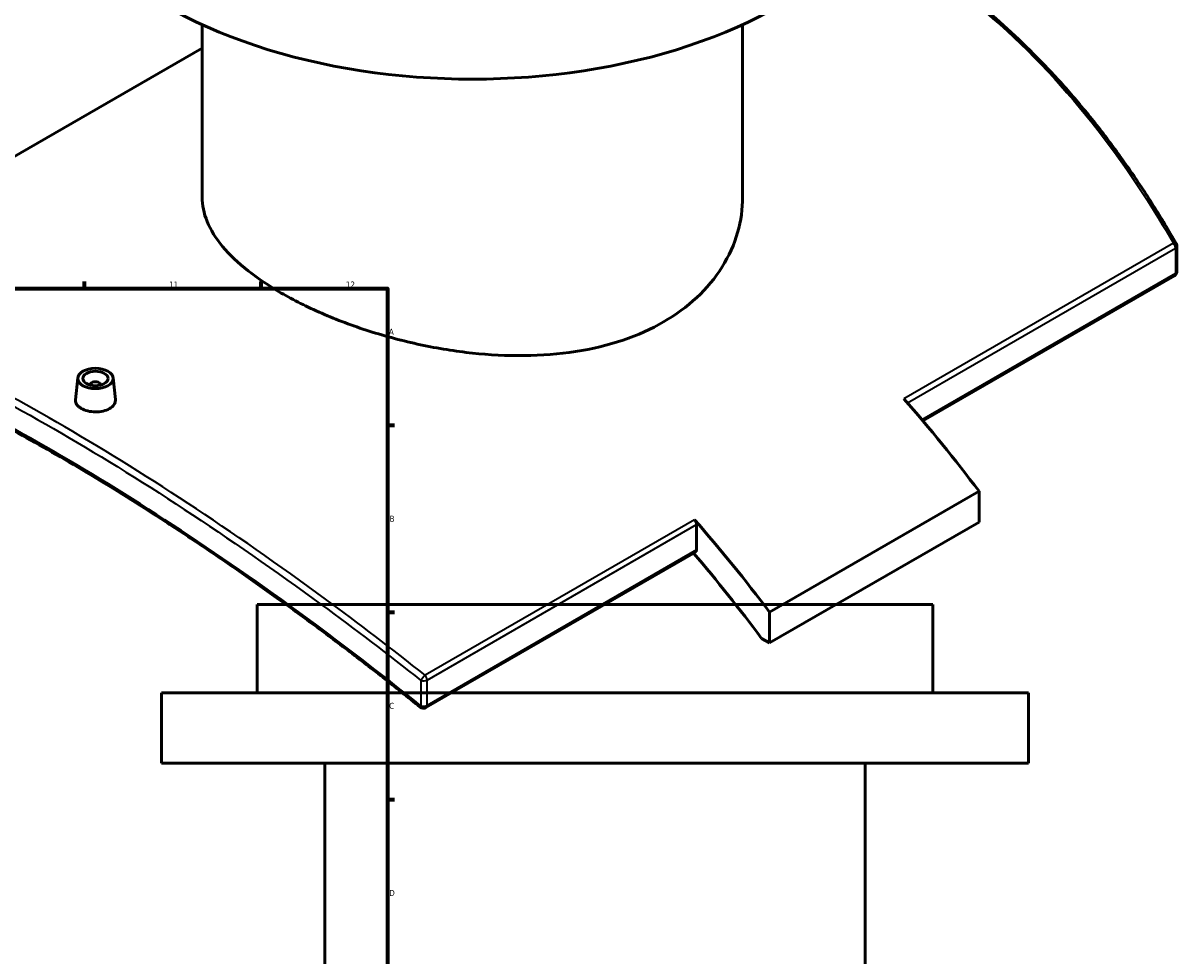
# Model space of a CAD drawing. Header units: millimetres. Extents: x -604 to 1138, y -275 to 894.
# Tile 10 of 11: x 676 to 1134, y 309 to 679. Entities that reach past the tile are written whole.
import ezdxf

# ---------------------------------------------------------------- set-up
doc = ezdxf.new("R2010")
doc.units = ezdxf.units.MM
for name, color, linetype, lineweight in [('Border (ANSI)', 7, 'Continuous', 70), ('Visible (ANSI)', 7, 'Continuous', 50), ('Visible Narrow (ANSI)', 7, 'Continuous', 35)]:
    doc.layers.add(name, color=color, linetype=linetype, lineweight=lineweight)
doc.styles.add('Note Text (ANSI)', font='tahoma.ttf')

# ---------------------------------------------------------------- blocks, each defined once
blk = doc.blocks.new('Borders Default Border')
at = {"layer": 'Border (ANSI)'}
for p, q in [((700.83, 574), (700.83, 576.8)), ((770.92, 574), (770.92, 576.8)), ((821, 519.75), (823.8, 519.75)), ((821, 445.5), (823.8, 445.5)), ((821, 371.25), (823.8, 371.25))]:
    blk.add_line(p, q, dxfattribs=at)
at = {"layer": 'Border (ANSI)', "flags": 128}
blk.add_lwpolyline([(20, 20), (20, 574), (821, 574), (821, 20), (20, 20)], dxfattribs=at)
at = {"layer": 'Border (ANSI)', "color": 5, "true_color": 0x0000ff, "char_height": 2.4, "attachment_point": 7, "style": 'Note Text (ANSI)'}
for s, insert in [('11', (734.43, 574.4)), ('12', (804.52, 574.4)), ('A', (821.58, 555.68)), ('B', (821.87, 481.43)), ('C', (821.71, 407.13)), ('D', (821.72, 332.93))]:
    blk.add_mtext(s, dxfattribs=dict(at, insert=insert))

msp = doc.modelspace()

# ---------------------------------------------------------------- linework, layer by layer
at = {"layer": 'Visible (ANSI)'}
for p, q in [((747.51, 610.31), (747.51, 678.79)), ((961.91, 610.31), (961.91, 678.79)), ((575.99, 570.4), (747.51, 669.43)), ((1134.21, 580.82), (1134.21, 590.87)), ((1133.21, 579.09), (1033.43, 521.48)), ((698.17, 538.57), (697.24, 529.91)), ((703.15, 535.87), (703.15, 535.67)), ((707.15, 535.87), (707.15, 535.67)), ((712.14, 538.57), (713.07, 529.92)), ((1055.7, 493.54), (972.62, 445.57)), ((1055.7, 493.54), (1055.7, 481.29)), ((1055.7, 481.29), (972.62, 433.33)), ((943.63, 470.31), (943.63, 480.36)), ((943.21, 469.4), (836.3, 407.67)), ((1037.38, 448.59), (769.38, 448.59)), ((769.38, 413.59), (769.38, 448.59)), ((972.62, 433.33), (972.62, 445.57)), ((1037.38, 413.59), (1037.38, 448.59)), ((969.45, 435.15), (972.62, 433.33)), ((1075.38, 413.59), (731.38, 413.59)), ((731.38, 385.59), (731.38, 413.59)), ((1075.38, 385.59), (1075.38, 413.59)), ((1075.38, 385.59), (731.38, 385.59)), ((796.18, 213.59), (796.18, 385.59)), ((1010.58, 213.59), (1010.58, 385.59))]:
    msp.add_line(p, q, dxfattribs=at)
for centre, start, end in [((1132.21, 590.87), 0, 29.8675), ((1132.21, 580.82), 300, 0), ((835.3, 409.4), 231.0047, 300)]:
    msp.add_arc(centre, 2, start, end, dxfattribs=at)
for centre, major_axis, start_param, end_param in [((854.71, 756.44), (-172, 0), 0, 3.141593), ((705.15, 535.87), (-2, 0), 2.963882, 6.460896), ((896.25, 301.14), (207.5, -359.4), 1.781744, 1.898492), ((942.21, 481.17), (1, -1.73), 0.785398, 1.898492), ((813.16, 253.17), (-207.5, 359.4), 4.923337, 5.040084), ((813.16, 253.17), (200, -346.41), 1.77076, 1.881337), ((942.21, 471.13), (1, -1.73), 0, 0.785398)]:
    msp.add_ellipse(centre, major_axis=major_axis, ratio=0.57735, start_param=start_param, end_param=end_param, dxfattribs=at)
for major_axis in [(-7, 0), (5, 0)]:
    msp.add_ellipse((705.15, 538.32), major_axis=major_axis, ratio=0.57735, dxfattribs=at)
for points, knots in [([(1133.94, 591.87), (1131, 596.99), (1127.97, 602.03), (1121.72, 611.92), (1118.51, 616.76), (1111.91, 626.24), (1108.52, 630.88), (1101.57, 639.93), (1098, 644.34), (1090.7, 652.92), (1086.96, 657.09), (1079.32, 665.18), (1075.42, 669.1), (1067.45, 676.67), (1063.39, 680.32), (1055.11, 687.34), (1050.89, 690.7), (1042.31, 697.15), (1037.95, 700.22), (1029.1, 706.07), (1024.61, 708.84), (1017.33, 713.03), (1014.57, 714.54), (1011.8, 716)], [5.03276, 5.03276, 5.03276, 5.03276, 6.946798, 6.946798, 8.860836, 8.860836, 10.774874, 10.774874, 12.688912, 12.688912, 14.60295, 14.60295, 16.516989, 16.516989, 18.431027, 18.431027, 20.345065, 20.345065, 22.259103, 22.259103, 24.173141, 24.173141, 25.322302, 25.322302, 25.322302, 25.322302]), ([(930.51, 560.74), (925.73, 557.98), (920.33, 555.54), (908.59, 551.57), (902.25, 550.05), (889.04, 548), (882.17, 547.47), (868.35, 547.32), (861.41, 547.69), (848, 549.13), (841.06, 550.24), (827.25, 553.19), (820.37, 555.03), (807.16, 559.25), (800.82, 561.64), (789.08, 566.76), (783.69, 569.48), (774.12, 575), (769.64, 577.98), (761.76, 584.19), (758.36, 587.43), (752.9, 593.98), (750.84, 597.3), (748.15, 603.89), (747.51, 607.15), (747.51, 610.31)], [0, 0, 0, 0, 2.029153, 2.029153, 4.058306, 4.058306, 6.08746, 6.08746, 8.116613, 8.116613, 10.145441, 10.145441, 12.17427, 12.17427, 14.203098, 14.203098, 16.231927, 16.231927, 18.260755, 18.260755, 20.289584, 20.289584, 22.318412, 22.318412, 24.347241, 24.347241, 24.347241, 24.347241]), ([(961.91, 610.31), (961.91, 605.71), (961.27, 600.96), (958.57, 591.58), (956.51, 586.95), (951.05, 578.22), (947.65, 574.12), (939.77, 566.76), (935.29, 563.5), (930.51, 560.74)], [56.811094, 56.811094, 56.811094, 56.811094, 58.840248, 58.840248, 60.869401, 60.869401, 62.898554, 62.898554, 64.927707, 64.927707, 64.927707, 64.927707]), ([(834.04, 407.85), (829.09, 411.85), (824.12, 415.81), (814.16, 423.62), (809.17, 427.47), (799.18, 435.05), (794.19, 438.79), (784.2, 446.14), (779.22, 449.75), (769.27, 456.85), (764.31, 460.33), (754.43, 467.15), (749.52, 470.5), (739.74, 477.03), (734.88, 480.23), (725.24, 486.46), (720.46, 489.49), (710.99, 495.4), (706.3, 498.27), (697.03, 503.83), (692.45, 506.53), (683.4, 511.73), (678.94, 514.24), (670.15, 519.07), (665.83, 521.39), (657.32, 525.83), (653.14, 527.95), (644.93, 531.99), (640.91, 533.91), (633.02, 537.54), (629.16, 539.25), (621.62, 542.45), (617.93, 543.95), (610.73, 546.72), (607.23, 548), (601.24, 550.04), (598.73, 550.85), (592.58, 552.73), (589.01, 553.72), (582.09, 555.41), (578.76, 556.12), (575.54, 556.68)], [5.018911, 5.018911, 5.018911, 5.018911, 6.945794, 6.945794, 8.872678, 8.872678, 10.799561, 10.799561, 12.726445, 12.726445, 14.653328, 14.653328, 16.580212, 16.580212, 18.507095, 18.507095, 20.433979, 20.433979, 22.360862, 22.360862, 24.287746, 24.287746, 26.214629, 26.214629, 28.141512, 28.141512, 30.068396, 30.068396, 31.995279, 31.995279, 33.922163, 33.922163, 35.849046, 35.849046, 37.77593, 37.77593, 39.221093, 39.221093, 41.388836, 41.388836, 43.55658, 43.55658, 43.55658, 43.55658]), ([(710.76, 526.36), (710.06, 525.95), (709.17, 525.6), (707.21, 525.15), (706.15, 525.04), (704.16, 525.06), (703.1, 525.18), (701.14, 525.66), (700.25, 526.02), (698.84, 526.83), (698.23, 527.34), (697.42, 528.46), (697.22, 529.06), (697.22, 529.72), (697.23, 529.82), (697.24, 529.91)], [0, 0, 0, 0, 0.298775, 0.298775, 0.59755, 0.59755, 0.896268, 0.896268, 1.194987, 1.194987, 1.493705, 1.493705, 1.792423, 1.792423, 1.840895, 1.840895, 1.840895, 1.840895]), ([(713.07, 529.92), (713.08, 529.82), (713.08, 529.72), (713.08, 529.05), (712.89, 528.42), (712.08, 527.28), (711.47, 526.77), (710.76, 526.36)], [4.133671, 4.133671, 4.133671, 4.133671, 4.1823962, 4.1823962, 4.4811713, 4.4811713, 4.7799464, 4.7799464, 4.7799464, 4.7799464])]:
    msp.add_open_spline(points, degree=3, knots=knots, dxfattribs=at)
at = {"layer": 'Visible Narrow (ANSI)'}
for p, q in [((1132.84, 591.97), (1025.92, 530.25)), ((1027.3, 528.66), (1133.62, 590.05)), ((1133.62, 590.05), (1133.62, 580.01)), ((1133.62, 580.01), (1033.05, 521.94)), ((942.84, 482.28), (835.92, 420.55)), ((836.71, 418.63), (943.63, 480.36)), ((943.63, 470.31), (836.71, 408.58)), ((834.28, 418.45), (834.28, 408.41)), ((836.71, 408.58), (836.71, 418.63))]:
    msp.add_line(p, q, dxfattribs=at)
for centre, major_axis, ratio, start_param, end_param in [((1132.21, 590.87), (1.73, 1), 0.385655, 0, 0.993356), ((1132.21, 590.87), (1, -1.73), 0.57735, 0.785398, 1.898492), ((1132.21, 590.87), (2, 0), 0.57735, 5.497787, 6.283185), ((1132.21, 580.82), (1, -1.73), 0.57735, 0, 0.785398), ((1132.21, 580.82), (2, 0), 0.57735, 5.497787, 6.283185), ((835.3, 419.45), (-1.24, -1.57), 0.126539, 4.035161, 5.495866), ((835.3, 419.45), (2, 0), 0.57735, 4.178261, 5.497787), ((835.3, 419.45), (-1, 1.73), 0.57735, 3.926991, 5.040084), ((835.3, 409.4), (-1.26, -1.55), 0.117242, 5.49702, 6.283185), ((835.3, 409.4), (-2, 0), 0.57735, 1.036668, 2.356194), ((835.3, 409.4), (1, -1.73), 0.57735, 0, 0.785398)]:
    msp.add_ellipse(centre, major_axis=major_axis, ratio=ratio, start_param=start_param, end_param=end_param, dxfattribs=at)
for points, knots in [([(1011.45, 715.56), (1014.14, 714.13), (1016.81, 712.66), (1019.46, 711.13), (1036.09, 701.52), (1051.93, 689.82), (1081.47, 662.72), (1095.18, 647.33), (1116.69, 618.34), (1125.07, 605.47), (1132.84, 591.97)], [-25.235508, -25.235508, -25.235508, -25.235508, -24.116479, -24.116479, -24.116479, -17.094108, -17.094108, -10.071742, -10.071742, -5.03276, -5.03276, -5.03276, -5.03276]), ([(575.48, 567.87), (583.22, 566.22), (591.57, 563.83), (613.01, 556.36), (626.68, 550.6), (656.15, 536.43), (671.94, 528.02), (688.54, 518.43), (705.13, 508.85), (722.53, 498.1), (758.22, 474.66), (776.5, 461.97), (808, 438.87), (821.19, 428.83), (834.28, 418.45)], [1.537116, 1.537116, 1.537116, 1.537116, 6.576693, 6.576693, 13.598851, 13.598851, 20.621014, 20.621014, 20.621014, 27.643177, 27.643177, 34.665334, 34.665334, 39.704747, 39.704747, 39.704747, 39.704747]), ([(835.92, 420.55), (822.82, 430.97), (809.61, 441.06), (778.07, 464.25), (759.76, 476.98), (724.01, 500.5), (706.58, 511.28), (689.95, 520.88), (673.32, 530.49), (657.49, 538.91), (627.94, 553.09), (614.24, 558.84), (592.5, 566.36), (583.92, 568.77), (575.99, 570.4)], [-39.704747, -39.704747, -39.704747, -39.704747, -34.665334, -34.665334, -27.643177, -27.643177, -20.621014, -20.621014, -20.621014, -13.598851, -13.598851, -6.576693, -6.576693, -1.409922, -1.409922, -1.409922, -1.409922]), ([(834.28, 408.41), (820.43, 419.6), (806.44, 430.41), (774.57, 453.99), (756.71, 466.48), (721.82, 489.52), (704.79, 500.07), (688.54, 509.45), (672.28, 518.84), (656.79, 527.06), (627.87, 540.86), (614.44, 546.45), (592.56, 553.89), (583.67, 556.29), (575.48, 557.82)], [5.018911, 5.018911, 5.018911, 5.018911, 10.385872, 10.385872, 17.264026, 17.264026, 24.142184, 24.142184, 24.142184, 31.020342, 31.020342, 37.898496, 37.898496, 43.265635, 43.265635, 43.265635, 43.265635])]:
    msp.add_open_spline(points, degree=3, knots=knots, dxfattribs=at)

# ---------------------------------------------------------------- block references
msp.add_blockref('Borders Default Border', (0, 0))

doc.saveas('drawing.dxf')
